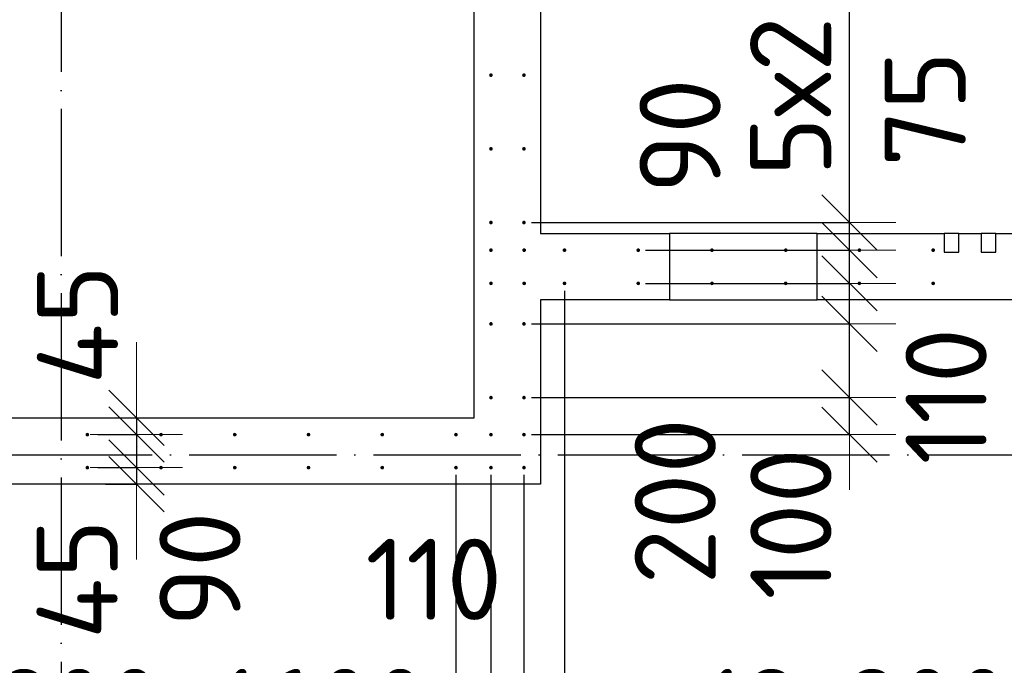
# Model space of a CAD drawing. Header units: millimetres. Extents: x 123094 to 184385, y 26948 to 48500.
# Tile 80 of 104: x 156747 to 159418, y 37829 to 39580. Entities that reach past the tile are written whole.
import ezdxf

# ---------------------------------------------------------------- set-up
doc = ezdxf.new("R2010")
doc.units = ezdxf.units.MM
doc.header["$PDMODE"] = 65
doc.linetypes.add('______11', pattern=[500, 400, -50, 0, -50])
doc.linetypes.add('______5', pattern=[1100, 800, -100, 100, -100])
for name, color, linetype, lineweight in [('Арм.стержн. Выпуски', 180, 'Continuous', 35), ('Размерная линия_ общее', 7, 'Continuous', 13), ('Стена_ общее', 7, 'Continuous', 35)]:
    doc.layers.add(name, color=color, linetype=linetype, lineweight=lineweight)
doc.layers.add('Осевая линия_ общее', color=7, linetype='______5', lineweight=13, true_color=0xa0a0a0)
doc.styles.add('ISOCPEUR', font='ISOCPEUR')
doc.dimstyles.new('DIMSTYLE_3', dxfattribs={"dimtxt": 220, "dimasz": 250, "dimexe": 0, "dimexo": 0, "dimgap": 110, "dimtad": 2, "dimdec": 0, "dimrnd": 5, "dimzin": 12, "dimdsep": 46, "dimtxsty": 'ISOCPEUR', "dimblk1": 'ALL_ML_STRICH', "dimblk2": 'ALL_ML_STRICH', "dimsah": 1, "dimcen": 0, "dimclrd": 7, "dimclre": 256, "dimclrt": 7, "dimadec": 0, "dimazin": 0, "dimtfac": 1, "dimtdec": 0, "dimtix": 1, "dimtmove": 2, "dimatfit": 3, "dimfxl": 0, "dimtzin": 0, "dimlwd": 0, "dimlwe": -3, "dimarcsym": 0})
doc.dimstyles.new('DIMSTYLE_5', dxfattribs={"dimtxt": 220, "dimasz": 250, "dimexe": 0, "dimexo": 0, "dimgap": 110, "dimtad": 2, "dimdec": 0, "dimrnd": 5, "dimzin": 12, "dimdsep": 46, "dimtxsty": 'ISOCPEUR', "dimblk1": 'ALL_ML_STRICH', "dimblk2": 'ALL_ML_STRICH', "dimsah": 1, "dimcen": 0, "dimclrd": 7, "dimclre": 256, "dimclrt": 7, "dimadec": 0, "dimazin": 0, "dimtfac": 1, "dimtdec": 0, "dimtix": 1, "dimtmove": 2, "dimatfit": 3, "dimfxl": 0, "dimtvp": 1.2, "dimtzin": 0, "dimlwd": 0, "dimlwe": -3, "dimarcsym": 0})
doc.dimstyles.new('DIMSTYLE_7', dxfattribs={"dimtxt": 220, "dimasz": 250, "dimexe": 0, "dimexo": 0, "dimgap": 110, "dimtad": 0, "dimdec": 0, "dimrnd": 5, "dimzin": 12, "dimdsep": 46, "dimtxsty": 'ISOCPEUR', "dimblk1": 'ALL_ML_STRICH', "dimblk2": 'ALL_ML_STRICH', "dimsah": 1, "dimcen": 0, "dimclrd": 7, "dimclre": 256, "dimclrt": 7, "dimadec": 0, "dimazin": 0, "dimtfac": 1, "dimtdec": 0, "dimtix": 1, "dimtmove": 2, "dimatfit": 3, "dimfxl": 0, "dimtvp": 1.2, "dimtzin": 0, "dimlwd": 0, "dimlwe": -3, "dimarcsym": 0})

# ---------------------------------------------------------------- blocks, each defined once
blk = doc.blocks.new('ALL_ML_STRICH')
at = {"color": 0, "linetype": 'ByBlock', "lineweight": -2}
for p, q in [((0, -0.5), (0, 0.5)), ((-0.3, -0.3), (0.3, 0.3)), ((-1, 0), (0.5, 0))]:
    blk.add_line(p, q, dxfattribs=at)
blk = doc.blocks.new('*D192')
at = {"layer": 'DEFPOINTS', "color": 7, "linetype": 'Continuous', "lineweight": 13, "transparency": 33554687}
for p in [(157000.9, 38500), (157063.6, 38500), (156938.8, 38455)]:
    blk.add_point(p, dxfattribs=at)
at = {"layer": 'Размерная линия_ общее', "color": 253, "linetype": 'Continuous', "lineweight": -2, "true_color": 0xa0a0a0, "transparency": 33554687}
for p, q in [((157020.9, 38500), (157063.6, 38500)), ((156958.8, 38455), (157063.6, 38455))]:
    blk.add_line(p, q, dxfattribs=at)
at = {"layer": 'Размерная линия_ общее', "color": 7, "linetype": 'Continuous', "lineweight": -2, "transparency": 33554687}
blk.add_line((157063.6, 38500), (157063.6, 38455), dxfattribs=at)
at = {"layer": 'Размерная линия_ общее', "color": 7, "linetype": 'Continuous', "lineweight": 13, "transparency": 33554687, "xscale": 250, "yscale": 250, "zscale": 250}
for p, rotation in [((157063.6, 38455), 270), ((157063.6, 38500), 90)]:
    blk.add_blockref('ALL_ML_STRICH', p, dxfattribs=dict(at, rotation=rotation))
at = {"layer": 'Размерная линия_ общее', "color": 7, "linetype": 'Continuous', "lineweight": 13, "transparency": 33554687, "insert": (156904.1, 38752.9), "char_height": 220, "width": 440, "attachment_point": 5, "rotation": 90, "style": 'ISOCPEUR'}
blk.add_mtext('\\A1;{45}', dxfattribs=at)
blk = doc.blocks.new('*D193')
at = {"layer": 'DEFPOINTS', "color": 7, "linetype": 'Continuous', "lineweight": 13, "transparency": 33554687}
for p in [(156938.8, 38455), (157063.6, 38455), (156938.8, 38365.5)]:
    blk.add_point(p, dxfattribs=at)
at = {"layer": 'Размерная линия_ общее', "color": 253, "linetype": 'Continuous', "lineweight": -2, "true_color": 0xa0a0a0, "transparency": 33554687}
for p, q in [((156958.8, 38455), (157063.6, 38455)), ((156958.8, 38365.5), (157063.6, 38365.5))]:
    blk.add_line(p, q, dxfattribs=at)
at = {"layer": 'Размерная линия_ общее', "color": 7, "linetype": 'Continuous', "lineweight": -2, "transparency": 33554687}
blk.add_line((157063.6, 38455), (157063.6, 38365.5), dxfattribs=at)
at = {"layer": 'Размерная линия_ общее', "color": 7, "linetype": 'Continuous', "lineweight": 13, "transparency": 33554687, "xscale": 250, "yscale": 250, "zscale": 250}
for p, rotation in [((157063.6, 38365.5), 270), ((157063.6, 38455), 90)]:
    blk.add_blockref('ALL_ML_STRICH', p, dxfattribs=dict(at, rotation=rotation))
at = {"layer": 'Размерная линия_ общее', "color": 7, "linetype": 'Continuous', "lineweight": 13, "transparency": 33554687, "insert": (157236.1, 38089.5), "char_height": 220, "width": 440, "attachment_point": 5, "rotation": 90, "style": 'ISOCPEUR'}
blk.add_mtext('\\A1;{90}', dxfattribs=at)
blk = doc.blocks.new('*D194')
at = {"layer": 'DEFPOINTS', "color": 7, "linetype": 'Continuous', "lineweight": 13, "transparency": 33554687}
for p in [(156938.8, 38365.5), (157063.6, 38365.5), (156960.2, 38320)]:
    blk.add_point(p, dxfattribs=at)
at = {"layer": 'Размерная линия_ общее', "color": 253, "linetype": 'Continuous', "lineweight": -2, "true_color": 0xa0a0a0, "transparency": 33554687}
for p, q in [((156958.8, 38365.5), (157063.6, 38365.5)), ((156980.2, 38320), (157063.6, 38320))]:
    blk.add_line(p, q, dxfattribs=at)
at = {"layer": 'Размерная линия_ общее', "color": 7, "linetype": 'Continuous', "lineweight": -2, "transparency": 33554687}
blk.add_line((157063.6, 38365.5), (157063.6, 38320), dxfattribs=at)
at = {"layer": 'Размерная линия_ общее', "color": 7, "linetype": 'Continuous', "lineweight": 13, "transparency": 33554687, "xscale": 250, "yscale": 250, "zscale": 250}
for p, rotation in [((157063.6, 38320), 270), ((157063.6, 38365.5), 90)]:
    blk.add_blockref('ALL_ML_STRICH', p, dxfattribs=dict(at, rotation=rotation))
at = {"layer": 'Размерная линия_ общее', "color": 7, "linetype": 'Continuous', "lineweight": 13, "transparency": 33554687, "insert": (156903, 38062.3), "char_height": 220, "width": 440, "attachment_point": 5, "rotation": 90, "style": 'ISOCPEUR'}
blk.add_mtext('\\A1;{45}', dxfattribs=at)
blk = doc.blocks.new('*D526')
at = {"layer": 'DEFPOINTS', "color": 7, "linetype": 'Continuous', "lineweight": 13, "transparency": 33554687}
for p in [(156330.5, 38365), (157930.5, 38365), (156330.5, 37549)]:
    blk.add_point(p, dxfattribs=at)
at = {"layer": 'Размерная линия_ общее', "color": 253, "linetype": 'Continuous', "lineweight": -2, "true_color": 0xa0a0a0, "transparency": 33554687}
for p, q in [((156330.5, 38345), (156330.5, 37549)), ((157930.5, 38345), (157930.5, 37549))]:
    blk.add_line(p, q, dxfattribs=at)
at = {"layer": 'Размерная линия_ общее', "color": 7, "linetype": 'Continuous', "lineweight": -2, "transparency": 33554687}
blk.add_line((156330.5, 37549), (157930.5, 37549), dxfattribs=at)
at = {"layer": 'Размерная линия_ общее', "color": 7, "linetype": 'Continuous', "lineweight": 13, "transparency": 33554687, "xscale": 250, "yscale": 250, "zscale": 250, "rotation": 180}
blk.add_blockref('ALL_ML_STRICH', (156330.5, 37549), dxfattribs=at)
at = {"layer": 'Размерная линия_ общее', "color": 7, "linetype": 'Continuous', "lineweight": 13, "transparency": 33554687, "xscale": 250, "yscale": 250, "zscale": 250}
blk.add_blockref('ALL_ML_STRICH', (157930.5, 37549), dxfattribs=at)
at = {"layer": 'Размерная линия_ общее', "color": 7, "linetype": 'Continuous', "lineweight": 13, "transparency": 33554687, "insert": (156393.5, 37819), "char_height": 220, "width": 11, "attachment_point": 1, "line_spacing_factor": 0.60241, "style": 'ISOCPEUR'}
blk.add_mtext('8х200=1600', dxfattribs=at)
blk = doc.blocks.new('*D527')
at = {"layer": 'DEFPOINTS', "color": 7, "linetype": 'Continuous', "lineweight": 13, "transparency": 33554687}
for p in [(157930.5, 38365), (158025.5, 38365), (157930.5, 37549)]:
    blk.add_point(p, dxfattribs=at)
at = {"layer": 'Размерная линия_ общее', "color": 253, "linetype": 'Continuous', "lineweight": -2, "true_color": 0xa0a0a0, "transparency": 33554687}
for p, q in [((157930.5, 38345), (157930.5, 37549)), ((158025.5, 38345), (158025.5, 37549))]:
    blk.add_line(p, q, dxfattribs=at)
at = {"layer": 'Размерная линия_ общее', "color": 7, "linetype": 'Continuous', "lineweight": -2, "transparency": 33554687}
blk.add_line((157930.5, 37549), (158025.5, 37549), dxfattribs=at)
at = {"layer": 'Размерная линия_ общее', "color": 7, "linetype": 'Continuous', "lineweight": 13, "transparency": 33554687, "xscale": 250, "yscale": 250, "zscale": 250}
blk.add_blockref('ALL_ML_STRICH', (158025.5, 37549), dxfattribs=at)
at = {"layer": 'Размерная линия_ общее', "color": 7, "linetype": 'Continuous', "lineweight": 13, "transparency": 33554687, "xscale": 250, "yscale": 250, "zscale": 250, "rotation": 180}
blk.add_blockref('ALL_ML_STRICH', (157930.5, 37549), dxfattribs=at)
at = {"layer": 'Размерная линия_ общее', "color": 7, "linetype": 'Continuous', "lineweight": 13, "transparency": 33554687, "insert": (157729.5, 37352), "char_height": 220, "width": 440, "attachment_point": 5, "style": 'ISOCPEUR'}
blk.add_mtext('\\A1;{95}', dxfattribs=at)
blk = doc.blocks.new('*D528')
at = {"layer": 'DEFPOINTS', "color": 7, "linetype": 'Continuous', "lineweight": 13, "transparency": 33554687}
for p in [(158025.5, 38365), (158115, 38365), (158025.5, 37549)]:
    blk.add_point(p, dxfattribs=at)
at = {"layer": 'Размерная линия_ общее', "color": 253, "linetype": 'Continuous', "lineweight": -2, "true_color": 0xa0a0a0, "transparency": 33554687}
for p, q in [((158025.5, 38345), (158025.5, 37549)), ((158115, 38345), (158115, 37549))]:
    blk.add_line(p, q, dxfattribs=at)
at = {"layer": 'Размерная линия_ общее', "color": 7, "linetype": 'Continuous', "lineweight": -2, "transparency": 33554687}
blk.add_line((158025.5, 37549), (158115, 37549), dxfattribs=at)
at = {"layer": 'Размерная линия_ общее', "color": 7, "linetype": 'Continuous', "lineweight": 13, "transparency": 33554687, "xscale": 250, "yscale": 250, "zscale": 250}
blk.add_blockref('ALL_ML_STRICH', (158115, 37549), dxfattribs=at)
at = {"layer": 'Размерная линия_ общее', "color": 7, "linetype": 'Continuous', "lineweight": 13, "transparency": 33554687, "xscale": 250, "yscale": 250, "zscale": 250, "rotation": 180}
blk.add_blockref('ALL_ML_STRICH', (158025.5, 37549), dxfattribs=at)
at = {"layer": 'Размерная линия_ общее', "color": 7, "linetype": 'Continuous', "lineweight": 13, "transparency": 33554687, "insert": (158314.1, 37352.9), "char_height": 220, "width": 440, "attachment_point": 5, "style": 'ISOCPEUR'}
blk.add_mtext('\\A1;{90}', dxfattribs=at)
blk = doc.blocks.new('*D529')
at = {"layer": 'DEFPOINTS', "color": 7, "linetype": 'Continuous', "lineweight": 13, "transparency": 33554687}
for p in [(158225, 38865), (158115, 38365), (158115, 37549)]:
    blk.add_point(p, dxfattribs=at)
at = {"layer": 'Размерная линия_ общее', "color": 253, "linetype": 'Continuous', "lineweight": -2, "true_color": 0xa0a0a0, "transparency": 33554687}
for p, q in [((158225, 38845), (158225, 37549)), ((158115, 38345), (158115, 37549))]:
    blk.add_line(p, q, dxfattribs=at)
at = {"layer": 'Размерная линия_ общее', "color": 7, "linetype": 'Continuous', "lineweight": -2, "transparency": 33554687}
blk.add_line((158115, 37549), (158225, 37549), dxfattribs=at)
at = {"layer": 'Размерная линия_ общее', "color": 7, "linetype": 'Continuous', "lineweight": 13, "transparency": 33554687, "xscale": 250, "yscale": 250, "zscale": 250}
blk.add_blockref('ALL_ML_STRICH', (158225, 37549), dxfattribs=at)
at = {"layer": 'Размерная линия_ общее', "color": 7, "linetype": 'Continuous', "lineweight": 13, "transparency": 33554687, "xscale": 250, "yscale": 250, "zscale": 250, "rotation": 180}
blk.add_blockref('ALL_ML_STRICH', (158115, 37549), dxfattribs=at)
at = {"layer": 'Размерная линия_ общее', "color": 7, "linetype": 'Continuous', "lineweight": 13, "transparency": 33554687, "insert": (157870.4, 38061.9), "char_height": 220, "width": 660, "attachment_point": 5, "style": 'ISOCPEUR'}
blk.add_mtext('\\A1;{110}', dxfattribs=at)
blk = doc.blocks.new('*D530')
at = {"layer": 'DEFPOINTS', "color": 7, "linetype": 'Continuous', "lineweight": 13, "transparency": 33554687}
for p in [(158225, 38865), (160625, 38865), (158225, 37549)]:
    blk.add_point(p, dxfattribs=at)
at = {"layer": 'Размерная линия_ общее', "color": 253, "linetype": 'Continuous', "lineweight": -2, "true_color": 0xa0a0a0, "transparency": 33554687}
for p, q in [((158225, 38845), (158225, 37549)), ((160625, 38845), (160625, 37549))]:
    blk.add_line(p, q, dxfattribs=at)
at = {"layer": 'Размерная линия_ общее', "color": 7, "linetype": 'Continuous', "lineweight": -2, "transparency": 33554687}
blk.add_line((158225, 37549), (160625, 37549), dxfattribs=at)
at = {"layer": 'Размерная линия_ общее', "color": 7, "linetype": 'Continuous', "lineweight": 13, "transparency": 33554687, "xscale": 250, "yscale": 250, "zscale": 250, "rotation": 180}
blk.add_blockref('ALL_ML_STRICH', (158225, 37549), dxfattribs=at)
at = {"layer": 'Размерная линия_ общее', "color": 7, "linetype": 'Continuous', "lineweight": 13, "transparency": 33554687, "xscale": 250, "yscale": 250, "zscale": 250}
blk.add_blockref('ALL_ML_STRICH', (160625, 37549), dxfattribs=at)
at = {"layer": 'Размерная линия_ общее', "color": 7, "linetype": 'Continuous', "lineweight": 13, "transparency": 33554687, "insert": (158600, 37819), "char_height": 220, "width": 11, "attachment_point": 1, "line_spacing_factor": 0.60241, "style": 'ISOCPEUR'}
blk.add_mtext('12х200=2400', dxfattribs=at)
blk = doc.blocks.new('*D582')
at = {"layer": 'DEFPOINTS', "color": 7, "linetype": 'Continuous', "lineweight": 13, "transparency": 33554687}
for p in [(158115, 38555), (158115, 38454.5), (158998.4, 38454.5)]:
    blk.add_point(p, dxfattribs=at)
at = {"layer": 'Размерная линия_ общее', "color": 253, "linetype": 'Continuous', "lineweight": -2, "true_color": 0xa0a0a0, "transparency": 33554687}
for p, q in [((158135, 38555), (158998.4, 38555)), ((158135, 38454.5), (158998.4, 38454.5))]:
    blk.add_line(p, q, dxfattribs=at)
at = {"layer": 'Размерная линия_ общее', "color": 7, "linetype": 'Continuous', "lineweight": -2, "transparency": 33554687}
blk.add_line((158998.4, 38454.5), (158998.4, 38555), dxfattribs=at)
at = {"layer": 'Размерная линия_ общее', "color": 7, "linetype": 'Continuous', "lineweight": 13, "transparency": 33554687, "xscale": 250, "yscale": 250, "zscale": 250}
for p, rotation in [((158998.4, 38454.5), 270), ((158998.4, 38555), 90)]:
    blk.add_blockref('ALL_ML_STRICH', p, dxfattribs=dict(at, rotation=rotation))
at = {"layer": 'Размерная линия_ общее', "color": 7, "linetype": 'Continuous', "lineweight": 13, "transparency": 33554687, "insert": (158839.2, 38212.3), "char_height": 220, "width": 660, "attachment_point": 5, "rotation": 90, "style": 'ISOCPEUR'}
blk.add_mtext('\\A1;{100}', dxfattribs=at)
blk = doc.blocks.new('*D583')
at = {"layer": 'DEFPOINTS', "color": 7, "linetype": 'Continuous', "lineweight": 13, "transparency": 33554687}
for p in [(158115, 38755), (158115, 38555), (158998.4, 38555)]:
    blk.add_point(p, dxfattribs=at)
at = {"layer": 'Размерная линия_ общее', "color": 253, "linetype": 'Continuous', "lineweight": -2, "true_color": 0xa0a0a0, "transparency": 33554687}
for p, q in [((158135, 38755), (158998.4, 38755)), ((158135, 38555), (158998.4, 38555))]:
    blk.add_line(p, q, dxfattribs=at)
at = {"layer": 'Размерная линия_ общее', "color": 7, "linetype": 'Continuous', "lineweight": -2, "transparency": 33554687}
blk.add_line((158998.4, 38555), (158998.4, 38755), dxfattribs=at)
at = {"layer": 'Размерная линия_ общее', "color": 7, "linetype": 'Continuous', "lineweight": 13, "transparency": 33554687, "xscale": 250, "yscale": 250, "zscale": 250}
for p, rotation in [((158998.4, 38755), 90), ((158998.4, 38555), 270)]:
    blk.add_blockref('ALL_ML_STRICH', p, dxfattribs=dict(at, rotation=rotation))
at = {"layer": 'Размерная линия_ общее', "color": 7, "linetype": 'Continuous', "lineweight": 13, "transparency": 33554687, "insert": (158525.3, 38273.6), "char_height": 220, "width": 660, "attachment_point": 5, "rotation": 90, "style": 'ISOCPEUR'}
blk.add_mtext('\\A1;{200}', dxfattribs=at)
blk = doc.blocks.new('*D584')
at = {"layer": 'DEFPOINTS', "color": 7, "linetype": 'Continuous', "lineweight": 13, "transparency": 33554687}
for p in [(158425, 38865), (158115, 38755), (158998.4, 38755)]:
    blk.add_point(p, dxfattribs=at)
at = {"layer": 'Размерная линия_ общее', "color": 253, "linetype": 'Continuous', "lineweight": -2, "true_color": 0xa0a0a0, "transparency": 33554687}
for p, q in [((158445, 38865), (158998.4, 38865)), ((158135, 38755), (158998.4, 38755))]:
    blk.add_line(p, q, dxfattribs=at)
at = {"layer": 'Размерная линия_ общее', "color": 7, "linetype": 'Continuous', "lineweight": -2, "transparency": 33554687}
blk.add_line((158998.4, 38755), (158998.4, 38865), dxfattribs=at)
at = {"layer": 'Размерная линия_ общее', "color": 7, "linetype": 'Continuous', "lineweight": 13, "transparency": 33554687, "xscale": 250, "yscale": 250, "zscale": 250}
for p, rotation in [((158998.4, 38755), 270), ((158998.4, 38865), 90)]:
    blk.add_blockref('ALL_ML_STRICH', p, dxfattribs=dict(at, rotation=rotation))
at = {"layer": 'Размерная линия_ общее', "color": 7, "linetype": 'Continuous', "lineweight": 13, "transparency": 33554687, "insert": (159260.1, 38559), "char_height": 220, "width": 660, "attachment_point": 5, "rotation": 90, "style": 'ISOCPEUR'}
blk.add_mtext('\\A1;{110}', dxfattribs=at)
blk = doc.blocks.new('*D585')
at = {"layer": 'DEFPOINTS', "color": 7, "linetype": 'Continuous', "lineweight": 13, "transparency": 33554687}
for p in [(158425, 38955), (158425, 38865), (158998.4, 38865)]:
    blk.add_point(p, dxfattribs=at)
at = {"layer": 'Размерная линия_ общее', "color": 253, "linetype": 'Continuous', "lineweight": -2, "true_color": 0xa0a0a0, "transparency": 33554687}
for p, q in [((158445, 38955), (158998.4, 38955)), ((158445, 38865), (158998.4, 38865))]:
    blk.add_line(p, q, dxfattribs=at)
at = {"layer": 'Размерная линия_ общее', "color": 7, "linetype": 'Continuous', "lineweight": -2, "transparency": 33554687}
blk.add_line((158998.4, 38865), (158998.4, 38955), dxfattribs=at)
at = {"layer": 'Размерная линия_ общее', "color": 7, "linetype": 'Continuous', "lineweight": 13, "transparency": 33554687, "xscale": 250, "yscale": 250, "zscale": 250}
for p, rotation in [((158998.4, 38865), 270), ((158998.4, 38955), 90)]:
    blk.add_blockref('ALL_ML_STRICH', p, dxfattribs=dict(at, rotation=rotation))
at = {"layer": 'Размерная линия_ общее', "color": 7, "linetype": 'Continuous', "lineweight": 13, "transparency": 33554687, "insert": (158538.4, 39265.1), "char_height": 220, "width": 440, "attachment_point": 5, "rotation": 90, "style": 'ISOCPEUR'}
blk.add_mtext('\\A1;{90}', dxfattribs=at)
blk = doc.blocks.new('*D586')
at = {"layer": 'DEFPOINTS', "color": 7, "linetype": 'Continuous', "lineweight": 13, "transparency": 33554687}
for p in [(158115, 39030), (158425, 38955), (158998.4, 38955)]:
    blk.add_point(p, dxfattribs=at)
at = {"layer": 'Размерная линия_ общее', "color": 253, "linetype": 'Continuous', "lineweight": -2, "true_color": 0xa0a0a0, "transparency": 33554687}
for p, q in [((158135, 39030), (158998.4, 39030)), ((158445, 38955), (158998.4, 38955))]:
    blk.add_line(p, q, dxfattribs=at)
at = {"layer": 'Размерная линия_ общее', "color": 7, "linetype": 'Continuous', "lineweight": -2, "transparency": 33554687}
blk.add_line((158998.4, 38955), (158998.4, 39030), dxfattribs=at)
at = {"layer": 'Размерная линия_ общее', "color": 7, "linetype": 'Continuous', "lineweight": 13, "transparency": 33554687, "xscale": 250, "yscale": 250, "zscale": 250}
for p, rotation in [((158998.4, 38955), 270), ((158998.4, 39030), 90)]:
    blk.add_blockref('ALL_ML_STRICH', p, dxfattribs=dict(at, rotation=rotation))
at = {"layer": 'Размерная линия_ общее', "color": 7, "linetype": 'Continuous', "lineweight": 13, "transparency": 33554687, "insert": (159203.3, 39338.6), "char_height": 220, "width": 440, "attachment_point": 5, "rotation": 90, "style": 'ISOCPEUR'}
blk.add_mtext('\\A1;{75}', dxfattribs=at)
blk = doc.blocks.new('*D587')
at = {"layer": 'DEFPOINTS', "color": 7, "linetype": 'Continuous', "lineweight": 13, "transparency": 33554687}
for p in [(158115, 40030), (158115, 39030), (158998.4, 39030)]:
    blk.add_point(p, dxfattribs=at)
at = {"layer": 'Размерная линия_ общее', "color": 253, "linetype": 'Continuous', "lineweight": -2, "true_color": 0xa0a0a0, "transparency": 33554687}
for p, q in [((158135, 40030), (158998.4, 40030)), ((158135, 39030), (158998.4, 39030))]:
    blk.add_line(p, q, dxfattribs=at)
at = {"layer": 'Размерная линия_ общее', "color": 7, "linetype": 'Continuous', "lineweight": -2, "transparency": 33554687}
blk.add_line((158998.4, 39030), (158998.4, 40030), dxfattribs=at)
at = {"layer": 'Размерная линия_ общее', "color": 7, "linetype": 'Continuous', "lineweight": 13, "transparency": 33554687, "xscale": 250, "yscale": 250, "zscale": 250}
for p, rotation in [((158998.4, 40030), 90), ((158998.4, 39030), 270)]:
    blk.add_blockref('ALL_ML_STRICH', p, dxfattribs=dict(at, rotation=rotation))
at = {"layer": 'Размерная линия_ общее', "color": 7, "linetype": 'Continuous', "lineweight": 13, "transparency": 33554687, "insert": (158728.4, 39156), "char_height": 220, "width": 11, "attachment_point": 1, "rotation": 90, "line_spacing_factor": 0.60241, "style": 'ISOCPEUR'}
blk.add_mtext('5х200', dxfattribs=at)

msp = doc.modelspace()

# ---------------------------------------------------------------- hatches: boundary and pattern name
at = {"layer": 'Арм.стержн. Выпуски', "linetype": 'Continuous', "lineweight": 35, "transparency": 33554687}
for points in [[(158030.5, 39430), (158030.1, 39431.9), (158029, 39433.5), (158027.4, 39434.6), (158025.5, 39435), (158023.6, 39434.6), (158021.9, 39433.5), (158020.8, 39431.9), (158020.5, 39430), (158020.8, 39428.1), (158021.9, 39426.5), (158023.6, 39425.4), (158025.5, 39425), (158027.4, 39425.4), (158029, 39426.5), (158030.1, 39428.1)], [(158120, 39430), (158119.6, 39431.9), (158118.5, 39433.5), (158116.9, 39434.6), (158115, 39435), (158113.1, 39434.6), (158111.5, 39433.5), (158110.4, 39431.9), (158110, 39430), (158110.4, 39428.1), (158111.5, 39426.5), (158113.1, 39425.4), (158115, 39425), (158116.9, 39425.4), (158118.5, 39426.5), (158119.6, 39428.1)], [(158030.5, 39230), (158030.1, 39231.9), (158029, 39233.5), (158027.4, 39234.6), (158025.5, 39235), (158023.6, 39234.6), (158021.9, 39233.5), (158020.8, 39231.9), (158020.5, 39230), (158020.8, 39228.1), (158021.9, 39226.5), (158023.6, 39225.4), (158025.5, 39225), (158027.4, 39225.4), (158029, 39226.5), (158030.1, 39228.1)], [(158120, 39230), (158119.6, 39231.9), (158118.5, 39233.5), (158116.9, 39234.6), (158115, 39235), (158113.1, 39234.6), (158111.5, 39233.5), (158110.4, 39231.9), (158110, 39230), (158110.4, 39228.1), (158111.5, 39226.5), (158113.1, 39225.4), (158115, 39225), (158116.9, 39225.4), (158118.5, 39226.5), (158119.6, 39228.1)], [(158030.5, 39030), (158030.1, 39031.9), (158029, 39033.5), (158027.4, 39034.6), (158025.5, 39035), (158023.6, 39034.6), (158021.9, 39033.5), (158020.8, 39031.9), (158020.5, 39030), (158020.8, 39028.1), (158021.9, 39026.5), (158023.6, 39025.4), (158025.5, 39025), (158027.4, 39025.4), (158029, 39026.5), (158030.1, 39028.1)], [(158120, 39030), (158119.6, 39031.9), (158118.5, 39033.5), (158116.9, 39034.6), (158115, 39035), (158113.1, 39034.6), (158111.5, 39033.5), (158110.4, 39031.9), (158110, 39030), (158110.4, 39028.1), (158111.5, 39026.5), (158113.1, 39025.4), (158115, 39025), (158116.9, 39025.4), (158118.5, 39026.5), (158119.6, 39028.1)], [(158030.5, 38955), (158030.1, 38956.9), (158029, 38958.5), (158027.4, 38959.6), (158025.5, 38960), (158023.6, 38959.6), (158022, 38958.5), (158020.9, 38956.9), (158020.5, 38955), (158020.9, 38953.1), (158022, 38951.5), (158023.6, 38950.4), (158025.5, 38950), (158027.4, 38950.4), (158029, 38951.5), (158030.1, 38953.1)], [(158120.5, 38955), (158120.1, 38956.9), (158119, 38958.5), (158117.4, 38959.6), (158115.5, 38960), (158113.6, 38959.6), (158112, 38958.5), (158110.9, 38956.9), (158110.5, 38955), (158110.9, 38953.1), (158112, 38951.5), (158113.6, 38950.4), (158115.5, 38950), (158117.4, 38950.4), (158119, 38951.5), (158120.1, 38953.1)], [(158230, 38955), (158229.6, 38956.9), (158228.5, 38958.5), (158226.9, 38959.6), (158225, 38960), (158223.1, 38959.6), (158221.5, 38958.5), (158220.4, 38956.9), (158220, 38955), (158220.4, 38953.1), (158221.5, 38951.5), (158223.1, 38950.4), (158225, 38950), (158226.9, 38950.4), (158228.5, 38951.5), (158229.6, 38953.1)], [(158430, 38955), (158429.6, 38956.9), (158428.5, 38958.5), (158426.9, 38959.6), (158425, 38960), (158423.1, 38959.6), (158421.5, 38958.5), (158420.4, 38956.9), (158420, 38955), (158420.4, 38953.1), (158421.5, 38951.5), (158423.1, 38950.4), (158425, 38950), (158426.9, 38950.4), (158428.5, 38951.5), (158429.6, 38953.1)], [(158630, 38955), (158629.6, 38956.9), (158628.5, 38958.5), (158626.9, 38959.6), (158625, 38960), (158623.1, 38959.6), (158621.5, 38958.5), (158620.4, 38956.9), (158620, 38955), (158620.4, 38953.1), (158621.5, 38951.5), (158623.1, 38950.4), (158625, 38950), (158626.9, 38950.4), (158628.5, 38951.5), (158629.6, 38953.1)], [(158830, 38955), (158829.6, 38956.9), (158828.5, 38958.5), (158826.9, 38959.6), (158825, 38960), (158823.1, 38959.6), (158821.5, 38958.5), (158820.4, 38956.9), (158820, 38955), (158820.4, 38953.1), (158821.5, 38951.5), (158823.1, 38950.4), (158825, 38950), (158826.9, 38950.4), (158828.5, 38951.5), (158829.6, 38953.1)], [(159030, 38955), (159029.6, 38956.9), (159028.5, 38958.5), (159026.9, 38959.6), (159025, 38960), (159023.1, 38959.6), (159021.5, 38958.5), (159020.4, 38956.9), (159020, 38955), (159020.4, 38953.1), (159021.5, 38951.5), (159023.1, 38950.4), (159025, 38950), (159026.9, 38950.4), (159028.5, 38951.5), (159029.6, 38953.1)], [(159230, 38955), (159229.6, 38956.9), (159228.5, 38958.5), (159226.9, 38959.6), (159225, 38960), (159223.1, 38959.6), (159221.5, 38958.5), (159220.4, 38956.9), (159220, 38955), (159220.4, 38953.1), (159221.5, 38951.5), (159223.1, 38950.4), (159225, 38950), (159226.9, 38950.4), (159228.5, 38951.5), (159229.6, 38953.1)], [(158030.5, 38865), (158030.1, 38866.9), (158029, 38868.5), (158027.4, 38869.6), (158025.5, 38870), (158023.6, 38869.6), (158022, 38868.5), (158020.9, 38866.9), (158020.5, 38865), (158020.9, 38863.1), (158022, 38861.5), (158023.6, 38860.4), (158025.5, 38860), (158027.4, 38860.4), (158029, 38861.5), (158030.1, 38863.1)], [(158120.5, 38865), (158120.1, 38866.9), (158119, 38868.5), (158117.4, 38869.6), (158115.5, 38870), (158113.6, 38869.6), (158112, 38868.5), (158110.9, 38866.9), (158110.5, 38865), (158110.9, 38863.1), (158112, 38861.5), (158113.6, 38860.4), (158115.5, 38860), (158117.4, 38860.4), (158119, 38861.5), (158120.1, 38863.1)], [(158230, 38865), (158229.6, 38866.9), (158228.5, 38868.5), (158226.9, 38869.6), (158225, 38870), (158223.1, 38869.6), (158221.5, 38868.5), (158220.4, 38866.9), (158220, 38865), (158220.4, 38863.1), (158221.5, 38861.5), (158223.1, 38860.4), (158225, 38860), (158226.9, 38860.4), (158228.5, 38861.5), (158229.6, 38863.1)], [(158430, 38865), (158429.6, 38866.9), (158428.5, 38868.5), (158426.9, 38869.6), (158425, 38870), (158423.1, 38869.6), (158421.5, 38868.5), (158420.4, 38866.9), (158420, 38865), (158420.4, 38863.1), (158421.5, 38861.5), (158423.1, 38860.4), (158425, 38860), (158426.9, 38860.4), (158428.5, 38861.5), (158429.6, 38863.1)], [(158630, 38865), (158629.6, 38866.9), (158628.5, 38868.5), (158626.9, 38869.6), (158625, 38870), (158623.1, 38869.6), (158621.5, 38868.5), (158620.4, 38866.9), (158620, 38865), (158620.4, 38863.1), (158621.5, 38861.5), (158623.1, 38860.4), (158625, 38860), (158626.9, 38860.4), (158628.5, 38861.5), (158629.6, 38863.1)], [(158830, 38865), (158829.6, 38866.9), (158828.5, 38868.5), (158826.9, 38869.6), (158825, 38870), (158823.1, 38869.6), (158821.5, 38868.5), (158820.4, 38866.9), (158820, 38865), (158820.4, 38863.1), (158821.5, 38861.5), (158823.1, 38860.4), (158825, 38860), (158826.9, 38860.4), (158828.5, 38861.5), (158829.6, 38863.1)], [(159030, 38865), (159029.6, 38866.9), (159028.5, 38868.5), (159026.9, 38869.6), (159025, 38870), (159023.1, 38869.6), (159021.5, 38868.5), (159020.4, 38866.9), (159020, 38865), (159020.4, 38863.1), (159021.5, 38861.5), (159023.1, 38860.4), (159025, 38860), (159026.9, 38860.4), (159028.5, 38861.5), (159029.6, 38863.1)], [(159230, 38865), (159229.6, 38866.9), (159228.5, 38868.5), (159226.9, 38869.6), (159225, 38870), (159223.1, 38869.6), (159221.5, 38868.5), (159220.4, 38866.9), (159220, 38865), (159220.4, 38863.1), (159221.5, 38861.5), (159223.1, 38860.4), (159225, 38860), (159226.9, 38860.4), (159228.5, 38861.5), (159229.6, 38863.1)], [(158030.5, 38755), (158030.1, 38756.9), (158029, 38758.5), (158027.4, 38759.6), (158025.5, 38760), (158023.6, 38759.6), (158022, 38758.5), (158020.9, 38756.9), (158020.5, 38755), (158020.9, 38753.1), (158022, 38751.5), (158023.6, 38750.4), (158025.5, 38750), (158027.4, 38750.4), (158029, 38751.5), (158030.1, 38753.1)], [(158120, 38755), (158119.6, 38756.9), (158118.6, 38758.5), (158116.9, 38759.6), (158115, 38760), (158113.1, 38759.6), (158111.5, 38758.5), (158110.4, 38756.9), (158110, 38755), (158110.4, 38753.1), (158111.5, 38751.5), (158113.1, 38750.4), (158115, 38750), (158116.9, 38750.4), (158118.6, 38751.5), (158119.6, 38753.1)], [(158030.5, 38555), (158030.1, 38556.9), (158029, 38558.5), (158027.4, 38559.6), (158025.5, 38560), (158023.6, 38559.6), (158022, 38558.5), (158020.9, 38556.9), (158020.5, 38555), (158020.9, 38553.1), (158022, 38551.5), (158023.6, 38550.4), (158025.5, 38550), (158027.4, 38550.4), (158029, 38551.5), (158030.1, 38553.1)], [(158120, 38555), (158119.6, 38556.9), (158118.6, 38558.5), (158116.9, 38559.6), (158115, 38560), (158113.1, 38559.6), (158111.5, 38558.5), (158110.4, 38556.9), (158110, 38555), (158110.4, 38553.1), (158111.5, 38551.5), (158113.1, 38550.4), (158115, 38550), (158116.9, 38550.4), (158118.6, 38551.5), (158119.6, 38553.1)], [(156935.5, 38454.5), (156935.1, 38456.4), (156934, 38458), (156932.4, 38459.1), (156930.5, 38459.5), (156928.6, 38459.1), (156927, 38458), (156925.9, 38456.4), (156925.5, 38454.5), (156925.9, 38452.6), (156927, 38451), (156928.6, 38449.9), (156930.5, 38449.5), (156932.4, 38449.9), (156934, 38451), (156935.1, 38452.6)], [(157135.5, 38454.5), (157135.1, 38456.4), (157134, 38458), (157132.4, 38459.1), (157130.5, 38459.5), (157128.6, 38459.1), (157127, 38458), (157125.9, 38456.4), (157125.5, 38454.5), (157125.9, 38452.6), (157127, 38451), (157128.6, 38449.9), (157130.5, 38449.5), (157132.4, 38449.9), (157134, 38451), (157135.1, 38452.6)], [(157335.5, 38454.5), (157335.1, 38456.4), (157334, 38458), (157332.4, 38459.1), (157330.5, 38459.5), (157328.6, 38459.1), (157327, 38458), (157325.9, 38456.4), (157325.5, 38454.5), (157325.9, 38452.6), (157327, 38451), (157328.6, 38449.9), (157330.5, 38449.5), (157332.4, 38449.9), (157334, 38451), (157335.1, 38452.6)], [(157535.5, 38454.5), (157535.1, 38456.4), (157534, 38458), (157532.4, 38459.1), (157530.5, 38459.5), (157528.6, 38459.1), (157527, 38458), (157525.9, 38456.4), (157525.5, 38454.5), (157525.9, 38452.6), (157527, 38451), (157528.6, 38449.9), (157530.5, 38449.5), (157532.4, 38449.9), (157534, 38451), (157535.1, 38452.6)], [(157735.5, 38454.5), (157735.1, 38456.4), (157734, 38458), (157732.4, 38459.1), (157730.5, 38459.5), (157728.6, 38459.1), (157727, 38458), (157725.9, 38456.4), (157725.5, 38454.5), (157725.9, 38452.6), (157727, 38451), (157728.6, 38449.9), (157730.5, 38449.5), (157732.4, 38449.9), (157734, 38451), (157735.1, 38452.6)], [(157935.5, 38454.5), (157935.1, 38456.4), (157934, 38458), (157932.4, 38459.1), (157930.5, 38459.5), (157928.6, 38459.1), (157927, 38458), (157925.9, 38456.4), (157925.5, 38454.5), (157925.9, 38452.6), (157927, 38451), (157928.6, 38449.9), (157930.5, 38449.5), (157932.4, 38449.9), (157934, 38451), (157935.1, 38452.6)], [(158030.5, 38454.5), (158030.1, 38456.4), (158029, 38458), (158027.4, 38459.1), (158025.5, 38459.5), (158023.6, 38459.1), (158021.9, 38458), (158020.8, 38456.4), (158020.5, 38454.5), (158020.8, 38452.6), (158021.9, 38451), (158023.6, 38449.9), (158025.5, 38449.5), (158027.4, 38449.9), (158029, 38451), (158030.1, 38452.6)], [(158120, 38454.5), (158119.6, 38456.4), (158118.5, 38458), (158116.9, 38459.1), (158115, 38459.5), (158113.1, 38459.1), (158111.5, 38458), (158110.4, 38456.4), (158110, 38454.5), (158110.4, 38452.6), (158111.5, 38451), (158113.1, 38449.9), (158115, 38449.5), (158116.9, 38449.9), (158118.5, 38451), (158119.6, 38452.6)], [(156935.5, 38365), (156935.1, 38366.9), (156934, 38368.5), (156932.4, 38369.6), (156930.5, 38370), (156928.6, 38369.6), (156927, 38368.5), (156925.9, 38366.9), (156925.5, 38365), (156925.9, 38363.1), (156927, 38361.4), (156928.6, 38360.4), (156930.5, 38360), (156932.4, 38360.4), (156934, 38361.4), (156935.1, 38363.1)], [(157135.5, 38365), (157135.1, 38366.9), (157134, 38368.5), (157132.4, 38369.6), (157130.5, 38370), (157128.6, 38369.6), (157127, 38368.5), (157125.9, 38366.9), (157125.5, 38365), (157125.9, 38363.1), (157127, 38361.4), (157128.6, 38360.4), (157130.5, 38360), (157132.4, 38360.4), (157134, 38361.4), (157135.1, 38363.1)], [(157335.5, 38365), (157335.1, 38366.9), (157334, 38368.5), (157332.4, 38369.6), (157330.5, 38370), (157328.6, 38369.6), (157327, 38368.5), (157325.9, 38366.9), (157325.5, 38365), (157325.9, 38363.1), (157327, 38361.4), (157328.6, 38360.4), (157330.5, 38360), (157332.4, 38360.4), (157334, 38361.4), (157335.1, 38363.1)], [(157535.5, 38365), (157535.1, 38366.9), (157534, 38368.5), (157532.4, 38369.6), (157530.5, 38370), (157528.6, 38369.6), (157527, 38368.5), (157525.9, 38366.9), (157525.5, 38365), (157525.9, 38363.1), (157527, 38361.4), (157528.6, 38360.4), (157530.5, 38360), (157532.4, 38360.4), (157534, 38361.4), (157535.1, 38363.1)], [(157735.5, 38365), (157735.1, 38366.9), (157734, 38368.5), (157732.4, 38369.6), (157730.5, 38370), (157728.6, 38369.6), (157727, 38368.5), (157725.9, 38366.9), (157725.5, 38365), (157725.9, 38363.1), (157727, 38361.4), (157728.6, 38360.4), (157730.5, 38360), (157732.4, 38360.4), (157734, 38361.4), (157735.1, 38363.1)], [(157935.5, 38365), (157935.1, 38366.9), (157934, 38368.5), (157932.4, 38369.6), (157930.5, 38370), (157928.6, 38369.6), (157927, 38368.5), (157925.9, 38366.9), (157925.5, 38365), (157925.9, 38363.1), (157927, 38361.4), (157928.6, 38360.4), (157930.5, 38360), (157932.4, 38360.4), (157934, 38361.4), (157935.1, 38363.1)], [(158030.5, 38365), (158030.1, 38366.9), (158029, 38368.5), (158027.4, 38369.6), (158025.5, 38370), (158023.6, 38369.6), (158021.9, 38368.5), (158020.8, 38366.9), (158020.5, 38365), (158020.8, 38363.1), (158021.9, 38361.4), (158023.6, 38360.4), (158025.5, 38360), (158027.4, 38360.4), (158029, 38361.4), (158030.1, 38363.1)], [(158120, 38365), (158119.6, 38366.9), (158118.5, 38368.5), (158116.9, 38369.6), (158115, 38370), (158113.1, 38369.6), (158111.5, 38368.5), (158110.4, 38366.9), (158110, 38365), (158110.4, 38363.1), (158111.5, 38361.4), (158113.1, 38360.4), (158115, 38360), (158116.9, 38360.4), (158118.5, 38361.4), (158119.6, 38363.1)]]:
    msp.add_hatch(color=4, dxfattribs=at).paths.add_polyline_path(points)

# ---------------------------------------------------------------- linework, layer by layer
at = {"layer": 'Осевая линия_ общее', "color": 253, "linetype": '______11', "lineweight": -3, "true_color": 0xa0a0a0, "transparency": 33554687}
for p, q in [((156860, 46340), (156860, 27662.1)), ((125200, 38400), (169325.4, 38400))]:
    msp.add_line(p, q, dxfattribs=at)
at = {"layer": 'Стена_ общее', "color": 7, "linetype": 'Continuous', "lineweight": 25, "transparency": 33554687}
for p, q in [((157980, 38500), (157980, 40100)), ((157980, 38500), (157980, 40100)), ((158160, 40100), (158160, 39000)), ((158160, 40100), (158160, 39000)), ((158160, 39000), (158510, 39000)), ((158160, 39000), (158510, 39000)), ((158510, 39000), (158510, 38820)), ((158910, 39000), (158510, 39000)), ((158510, 39000), (158510, 38820)), ((158910, 39000), (158510, 39000)), ((158910, 38820), (158910, 39000)), ((158910, 39000), (159255, 39000)), ((158910, 38820), (158910, 39000)), ((158910, 39000), (159255, 39000)), ((159255, 39000), (159255, 38950)), ((159295, 39000), (159255, 39000)), ((159255, 39000), (159255, 38950)), ((159295, 39000), (159255, 39000)), ((159295, 38950), (159295, 39000)), ((159295, 39000), (159355, 39000)), ((159295, 38950), (159295, 39000)), ((159295, 39000), (159355, 39000)), ((159355, 39000), (159355, 38950)), ((159395, 39000), (159355, 39000)), ((159355, 39000), (159355, 38950)), ((159395, 39000), (159355, 39000)), ((159395, 38950), (159395, 39000)), ((159395, 39000), (159510, 39000)), ((159395, 38950), (159395, 39000)), ((159395, 39000), (159510, 39000)), ((159255, 38950), (159295, 38950)), ((159255, 38950), (159295, 38950)), ((159355, 38950), (159395, 38950)), ((159355, 38950), (159395, 38950)), ((158510, 38820), (158160, 38820)), ((158160, 38820), (158160, 38320)), ((158510, 38820), (158160, 38820)), ((158160, 38820), (158160, 38320)), ((158510, 38820), (158910, 38820)), ((158510, 38820), (158910, 38820)), ((159510, 38820), (158910, 38820)), ((159510, 38820), (158910, 38820)), ((156050, 38500), (157980, 38500)), ((156050, 38500), (157980, 38500)), ((157980, 38320), (156050, 38320)), ((157980, 38320), (156050, 38320)), ((158160, 38320), (157980, 38320)), ((158160, 38320), (157980, 38320))]:
    msp.add_line(p, q, dxfattribs=at)

# ---------------------------------------------------------------- dimensions: what is measured, and where the dimension line sits
at = {"layer": 'Размерная линия_ общее', "color": 7, "linetype": 'Continuous', "lineweight": 13, "transparency": 33554687}
dim = msp.add_linear_dim(base=(158998.4, 40030), p1=(158135, 39030), p2=(158135, 40030), angle=90, text='5х200', dimstyle='DIMSTYLE_3', override={"dimpost": '<>', "dimclrd": 7, "dimclre": 253, "dimclrt": 7, "dimlwd": 0, "dimlwe": 65533}, dxfattribs=at)
dim.commit()
dim.dimension.update_dxf_attribs({"geometry": '*D587', "text_midpoint": (158888.4, 39530), "dimtype": 160})
for base, p1, p2, angle, dimstyle, picture, middle in [((158998.4, 39030), (158445, 38955), (158135, 39030), 90, 'DIMSTYLE_7', '*D586', (159203.3, 39338.6)), ((158998.4, 38955), (158445, 38865), (158445, 38955), 90, 'DIMSTYLE_5', '*D585', (158538.4, 39265.1)), ((158998.4, 38865), (158135, 38755), (158445, 38865), 90, 'DIMSTYLE_7', '*D584', (159260.1, 38559)), ((157063.6, 38455), (157020.9, 38500), (156958.8, 38455), 270, 'DIMSTYLE_5', '*D192', (156904.1, 38752.9)), ((158998.4, 38755), (158135, 38555), (158135, 38755), 90, 'DIMSTYLE_5', '*D583', (158525.3, 38273.6)), ((158998.3985, 38555.0003), (158135, 38454.5034), (158135.0282, 38555.0003), 90, 'DIMSTYLE_5', '*D582', (158839.2176, 38212.3041)), ((157063.5633, 38365.4966), (156958.8165, 38455.0279), (156958.8165, 38365.4966), 270, 'DIMSTYLE_5', '*D193', (157236.1228, 38089.5062)), ((157063.5633, 38320), (156958.8165, 38365.4966), (156980.2042, 38320), 270, 'DIMSTYLE_5', '*D194', (156902.953, 38062.3244))]:
    dim = msp.add_linear_dim(base=base, p1=p1, p2=p2, angle=angle, dimstyle=dimstyle, override={"dimpost": '<>', "dimclrd": 7, "dimclre": 253, "dimclrt": 7, "dimlwd": 0, "dimlwe": 65533}, dxfattribs=at)
    dim.commit()
    dim.dimension.update_dxf_attribs({"geometry": picture, "text_midpoint": middle, "dimtype": 160})
for base, p1, p2, dimstyle, picture, middle in [((158225, 37549), (158115, 38345), (158225, 38845), 'DIMSTYLE_5', '*D529', (157870.4, 38061.9)), ((158025.5, 37549), (157930.5, 38345), (158025.5, 38345), 'DIMSTYLE_7', '*D527', (157729.5, 37352)), ((158115, 37549.0408), (158025.4687, 38344.9721), (158115, 38344.9721), 'DIMSTYLE_7', '*D528', (158314.0796, 37352.8669))]:
    dim = msp.add_linear_dim(base=base, p1=p1, p2=p2, dimstyle=dimstyle, override={"dimpost": '<>', "dimclrd": 7, "dimclre": 253, "dimclrt": 7, "dimlwd": 0, "dimlwe": 65533}, dxfattribs=at)
    dim.commit()
    dim.dimension.update_dxf_attribs({"geometry": picture, "text_midpoint": middle, "dimtype": 160})
for base, p1, p2, text, picture, middle in [((160625, 37549), (158225, 38845), (160625, 38845), '12х200=2400', '*D530', (159425, 37659)), ((157930.5, 37549), (156330.5, 38345), (157930.5, 38345), '8х200=1600', '*D526', (157130.5, 37659))]:
    dim = msp.add_linear_dim(base=base, p1=p1, p2=p2, text=text, dimstyle='DIMSTYLE_3', override={"dimpost": '<>', "dimclrd": 7, "dimclre": 253, "dimclrt": 7, "dimlwd": 0, "dimlwe": 65533}, dxfattribs=at)
    dim.commit()
    dim.dimension.update_dxf_attribs({"geometry": picture, "text_midpoint": middle, "dimtype": 160})

doc.saveas('drawing.dxf')
